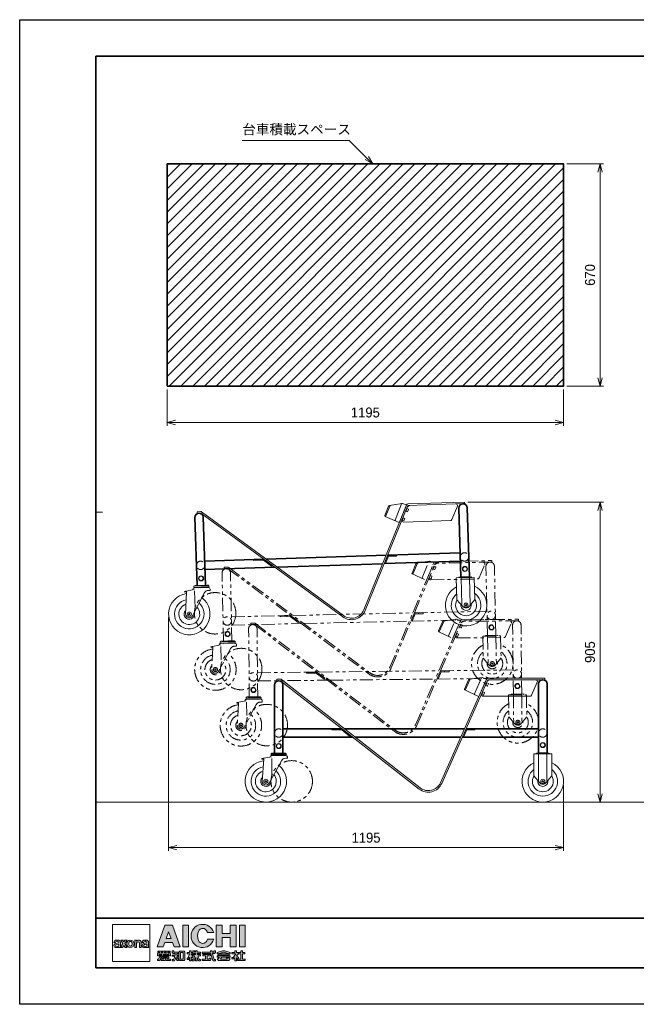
# Model space of a CAD drawing. Header units: millimetres. Extents: x 0 to 4200, y 0 to 2970.
# Tile 1 of 3: x 0 to 1859, y 0 to 2970. Entities that reach past the tile are written whole.
import ezdxf

# ---------------------------------------------------------------- set-up
doc = ezdxf.new("R2010")
doc.units = ezdxf.units.MM
doc.header["$LTSCALE"] = 10
doc.linetypes.add('ACISOTGB', pattern=[9, 4, -1, 1, -1, 1, -1])
doc.linetypes.add('AM_ISO02W050x2', pattern=[3.75, 3, -0.75])
doc.layers.get('0').update_dxf_attribs({"lineweight": 35})
doc.layers.get('Defpoints').update_dxf_attribs({"lineweight": 35})
for name, color, linetype, lineweight in [('ねじ類', 211, 'Continuous', 20), ('ハッチング', 140, 'Continuous', 9), ('バルーン', 1, 'Continuous', 13), ('中線', 3, 'Continuous', 20), ('中線2', 2, 'Continuous', 20), ('図枠', 7, 'Continuous', 35), ('太線', 7, 'Continuous', 35), ('寸法線', 1, 'Continuous', 13), ('想像線', 130, 'ACISOTGB', 13), ('細線', 1, 'Continuous', 13), ('隠線', 230, 'AM_ISO02W050x2', 13)]:
    doc.layers.add(name, color=color, linetype=linetype, lineweight=lineweight)
doc.styles.get("Standard").update_dxf_attribs({"font": 'HGPGothicM.ttf'})
doc.dimstyles.new('AICHI_JIS$0', dxfattribs={"dimtxt": 3, "dimasz": 2.5, "dimexe": 1, "dimexo": 1, "dimgap": 1.5, "dimtad": 3, "dimdec": 8, "dimdsep": 46, "dimtxsty": 'STANDARD', "dimblk": 'OPEN30', "dimcen": 0, "dimclrd": 1, "dimclre": 1, "dimclrt": 2, "dimazin": 2, "dimtp": 0.1, "dimtm": 0.1, "dimtfac": 0.71, "dimtdec": 8, "dimtmove": 0, "dimatfit": 3, "dimldrblk": 'OPEN30', "dimfxl": 20, "dimlwd": -1, "dimlwe": -1, "dimarcsym": 1})

# ---------------------------------------------------------------- blocks, each defined once
blk = doc.blocks.new('AICHI_SEIHIN_A3')
at = {"layer": '図枠'}
h = blk.add_hatch(color=256, dxfattribs=at)
h.paths.add_polyline_path([(46.02, 23.87), (43.77, 23.87), (41.4, 17.37), (43.27, 17.37), (43.72, 18.62), (46.08, 18.62), (46.52, 17.37), (48.4, 17.37)])
h.paths.add_polyline_path([(44.17, 19.87), (44.9, 21.85), (45.62, 19.87)], flags=16)
h.paths.add_polyline_path([(50.9, 23.87), (49.15, 23.87), (49.15, 17.37), (50.9, 17.37)])
h.paths.add_polyline_path([(53.91, 22.01, -0.679374), (56.47, 22.01, -0.02685), (56.59, 21.62), (58.5, 21.62, 6.854102), (58.5, 19.62), (56.59, 19.62, -0.02685), (56.47, 19.24, -0.679374), (53.91, 19.24, -0.190917)])
h.paths.add_polyline_path([(65.25, 23.87), (63.5, 23.87), (63.5, 21.37), (61, 21.37), (61, 23.87), (59.25, 23.87), (59.25, 17.37), (61, 17.37), (61, 20.12), (63.5, 20.12), (63.5, 17.37), (65.25, 17.37)])
h.paths.add_polyline_path([(68, 23.87), (66.25, 23.87), (66.25, 17.37), (68, 17.37)])
h = blk.add_hatch(color=256, dxfattribs=at)
h.paths.add_polyline_path([(29.62, 19.37), (29.16, 19.37, 0.414214), (28.41, 18.62), (28.91, 18.62, -0.414214), (29.28, 19), (29.5, 19, -0.40221), (29.87, 18.64, -0.370133), (29.82, 18.56), (28.85, 18.32, 0.916054), (29, 17.12), (29.5, 17.12, 0.162278), (29.87, 17.25, 0.043124), (29.91, 17.12), (30.42, 17.12, -0.085165), (30.37, 17.37), (30.37, 18.62, 0.414214)])
h.paths.add_polyline_path([(29.87, 18.19), (29.87, 17.69, -0.289702), (29.13, 17.39, -0.807898), (29.11, 18)], flags=16)
h.paths.add_polyline_path([(32.36, 19.37), (31.73, 19.37), (31.42, 18.84), (31.11, 19.37), (30.48, 19.37), (31.11, 18.3), (30.42, 17.12), (31.04, 17.12), (31.42, 17.77), (31.79, 17.12), (32.42, 17.12), (31.73, 18.3)])
h.paths.add_polyline_path([(32.25, 18.25, 1), (34.5, 18.25, 1)])
h.paths.add_polyline_path([(33.8, 18.69, -0.190913), (33.8, 17.81, -0.679397), (32.98, 17.81, -0.190913), (32.98, 18.69, -0.679397)], flags=16)
h.paths.add_polyline_path([(35.25, 19.04), (35.25, 19.37), (34.75, 19.37), (34.75, 17.12), (35.25, 17.12), (35.25, 18.44, -1), (36.12, 18.44), (36.12, 17.12), (36.62, 17.12), (36.62, 18.62, 0.742955)])
h.paths.add_polyline_path([(38.12, 19.37), (37.66, 19.37, 0.414214), (36.91, 18.62), (37.41, 18.62, -0.414214), (37.78, 19), (38, 19, -0.40221), (38.37, 18.64, -0.370133), (38.32, 18.56), (37.35, 18.32, 0.916054), (37.5, 17.12), (38, 17.12, 0.162278), (38.37, 17.25, 0.043124), (38.41, 17.12), (38.92, 17.12, -0.085165), (38.87, 17.37), (38.87, 18.62, 0.414214)])
h.paths.add_polyline_path([(38.37, 18.19), (38.37, 17.69, -0.289702), (37.63, 17.39, -0.807898), (37.61, 18)], flags=16)
h = blk.add_hatch(color=256, dxfattribs=at)
h.paths.add_polyline_path([(45.33, 15.5), (44.67, 15.5), (44.67, 15.75), (45.33, 15.75), (45.33, 16), (41.67, 16), (41.67, 15.75), (42.17, 15.75), (42.17, 15.5), (41.67, 15.5), (41.67, 15.37), (41.5, 15.37), (41.5, 14.62), (42, 14.62), (42, 15.12), (42.83, 15.12), (42.83, 14.62), (43, 14.62), (43, 14.5), (44.83, 14.5), (44.83, 14.75), (43.33, 14.75), (43.33, 15.12), (43.67, 15.12), (43.67, 14.87), (44, 14.87), (44, 15.12), (44.33, 15.12), (44.33, 14.87), (44.67, 14.87), (44.67, 15.12), (45, 15.12), (45, 14.62), (45.5, 14.62), (45.5, 15.37), (45.33, 15.37)])
h.paths.add_polyline_path([(44.17, 15.5), (43.67, 15.5), (43.67, 15.75), (44.17, 15.75)], flags=16)
h.paths.add_polyline_path([(43.17, 15.5), (42.67, 15.5), (42.67, 15.75), (43.17, 15.75)], flags=16)
h.paths.add_polyline_path([(42.67, 15), (42.33, 15), (42.33, 14.87), (42.17, 14.87), (42.17, 14.62), (42.67, 14.62)], flags=17)
h.paths.add_polyline_path([(45, 14.25), (44.83, 14.25), (44.83, 14.37), (42.17, 14.37), (41.83, 13.62), (41.5, 13.62), (41.5, 13.25), (42.1, 13.25), (42.5, 14), (42.83, 14), (42.83, 13.87), (43.17, 13.87), (43.17, 13.75), (43.33, 13.75), (43.33, 13.62), (42.5, 13.62), (42.5, 13.25), (43.83, 13.25), (43.83, 13.37), (44.17, 13.37), (44.17, 13.25), (45.5, 13.25), (45.5, 13.62), (44.5, 13.62), (44.5, 13.75), (44.67, 13.75), (44.67, 13.87), (44.83, 13.87), (44.83, 14), (45, 14)])
h.paths.add_polyline_path([(43.33, 14.12), (44.33, 14.12), (44.33, 14), (44.17, 14), (44.17, 13.87), (44, 13.87), (44, 13.75), (43.83, 13.75), (43.83, 13.87), (43.67, 13.87), (43.67, 14), (43.33, 14)], flags=16)
h.paths.add_polyline_path([(47.83, 14.87), (47.33, 14.87), (47.33, 15.37), (47.83, 15.37), (47.83, 15.75), (46.5, 15.75), (46.5, 16.12), (46, 16.12), (46, 15.5), (46.17, 15.5), (46.17, 15.37), (46.83, 15.37), (46.83, 14.87), (46, 14.87), (46, 14.5), (46.67, 14.5), (46.67, 14.12), (46.33, 13.5), (46, 13.5), (46, 13.12), (46.67, 13.12), (47, 13.75), (47, 14), (47.17, 14), (47.17, 13.75), (47.5, 13.25), (47.83, 13.25), (47.83, 13.5), (48, 13.5), (48, 13.37), (48.17, 13.37), (48.17, 13.25), (49.67, 13.25), (49.67, 13.37), (49.83, 13.37), (49.83, 15.87), (49.67, 15.87), (49.67, 16), (48.17, 16), (48.17, 15.87), (48, 15.87), (48, 13.62), (47.83, 13.62), (47.5, 14.12), (47.5, 14.5), (47.83, 14.5)])
h.paths.add_polyline_path([(48.5, 15.62), (49.33, 15.62), (49.33, 13.62), (48.5, 13.62)], flags=16)
h.paths.add_polyline_path([(51.67, 15.12), (51.67, 15.25), (52.17, 15.25), (52.17, 15.5), (52.33, 15.5), (52.33, 15.37), (53, 15.37), (53, 15), (52.17, 15), (52.17, 14.62), (52.67, 14.62), (52.67, 14.37), (52.33, 13.5), (52, 13.5), (52, 13.12), (52.56, 13.12), (53, 14.12), (53, 13.12), (53.5, 13.12), (53.5, 14.12), (53.94, 13.12), (54.5, 13.12), (54.5, 13.5), (54.17, 13.5), (53.83, 14.37), (53.83, 14.62), (54.5, 14.62), (54.5, 15), (53.5, 15), (53.5, 15.37), (54.5, 15.37), (54.5, 15.75), (53.5, 15.75), (53.5, 16.12), (53, 16.12), (53, 15.75), (52.67, 15.75), (52.67, 16.12), (52.17, 16.12), (52.17, 15.62), (51.67, 15.62), (51.67, 16.12), (51.17, 16.12), (51.17, 15.62), (50.5, 15.62), (50.5, 15.25), (51.17, 15.25), (51.17, 15.12), (50.67, 13.87), (50.5, 13.87), (50.5, 13.5), (51, 13.5), (51, 14.12), (51.17, 14.12), (51.17, 13.12), (51.67, 13.12), (51.67, 14.25), (51.83, 14.25), (51.83, 14), (52.17, 14), (52.17, 14.5)])
h.paths.add_polyline_path([(57.5, 15), (55.17, 15), (55.17, 14.62), (56, 14.62), (56, 13.62), (55, 13.62), (55, 13.25), (57.5, 13.25), (57.5, 13.37), (57.67, 13.37), (57.67, 13.87), (57.17, 13.87), (57.17, 13.62), (56.5, 13.62), (56.5, 14.62), (57.5, 14.62)], flags=17)
h.paths.add_polyline_path([(59, 16.12), (58.5, 16.12), (58.5, 15.75), (58, 15.75), (58, 16.12), (57.5, 16.12), (57.5, 15.75), (55, 15.75), (55, 15.37), (57.67, 15.37), (57.67, 15.12), (58.2, 13.25), (58.33, 13.25), (58.33, 13.12), (59, 13.12), (59, 13.5), (58.67, 13.5), (58.17, 15.25), (58.17, 15.37), (58.83, 15.37), (58.83, 15.5), (59, 15.5)])
h.paths.add_polyline_path([(61.5, 15.75), (63.17, 15.25), (63.5, 15.25), (63.5, 15.62), (61.83, 16.12), (61.17, 16.12), (59.5, 15.62), (59.5, 15.25), (59.83, 15.25)])
h.paths.add_polyline_path([(63.17, 15.25), (59.83, 15.25), (59.83, 14.87), (63.17, 14.87)])
h.paths.add_polyline_path([(63.5, 14.62), (59.5, 14.62), (59.5, 14.25), (60.17, 14.25), (60.17, 14.12), (59.67, 13.62), (59.67, 13.37), (59.83, 13.37), (59.83, 13.25), (63.17, 13.25), (63.17, 13.37), (63.33, 13.37), (63.33, 13.62), (63, 14.12), (62.33, 14.12), (62.33, 13.87), (62.5, 13.87), (62.5, 13.62), (60.5, 13.62), (60.83, 14.12), (60.83, 14.25), (63.5, 14.25)])
h.paths.add_polyline_path([(65.83, 15.62), (65.33, 15.62), (65.33, 16.12), (64.83, 16.12), (64.83, 15.62), (64, 15.62), (64, 15.25), (65.17, 15.25), (64.33, 14.12), (64, 14.12), (64, 13.75), (64.5, 13.75), (64.83, 14), (64.83, 13.12), (65.33, 13.12), (65.33, 14), (65.5, 14), (65.5, 13.87), (66, 13.87), (66, 14.25), (65.33, 14.5), (65.83, 15.25), (65.83, 15.37)])
h.paths.add_polyline_path([(67.83, 15.62), (67.17, 15.62), (67.17, 16.12), (66.67, 16.12), (66.67, 15.62), (66, 15.62), (66, 15.37), (66, 15.25), (66.67, 15.25), (66.67, 13.62), (65.67, 13.62), (65.67, 13.25), (68, 13.25), (68, 13.62), (67.17, 13.62), (67.17, 15.25), (67.83, 15.25)])
at = {"layer": '図枠', "color": 1, "lineweight": 25}
for p, q in [((0, 297), (420, 297)), ((0, 0), (0, 297)), ((420, 0), (0, 0))]:
    blk.add_line(p, q, dxfattribs=at)
at = {"layer": '図枠'}
for p, q in [((23, 11), (23, 286)), ((23, 286), (408, 286)), ((23, 26), (408, 26)), ((408, 11), (23, 11))]:
    blk.add_line(p, q, dxfattribs=at)
at = {"layer": '図枠', "color": 1, "lineweight": 15}
blk.add_line((23, 148.5), (25, 148.5), dxfattribs=at)
at = {"layer": '図枠', "color": 7, "linetype": 'Continuous', "lineweight": 0}
for p, q in [((56.59, 21.62), (58.5, 21.62)), ((28.41, 18.62), (28.91, 18.62)), ((29.82, 18.56), (28.85, 18.32)), ((29.87, 18.19), (29.11, 18)), ((29.62, 19.37), (29.16, 19.37)), ((29.28, 19), (29.5, 19)), ((29.87, 18.19), (29.87, 17.69)), ((30.37, 17.37), (30.37, 18.62)), ((36.91, 18.62), (37.41, 18.62)), ((38.32, 18.56), (37.35, 18.32)), ((38.37, 18.19), (37.61, 18)), ((38.12, 19.37), (37.66, 19.37)), ((37.78, 19), (38, 19)), ((38.37, 18.19), (38.37, 17.69)), ((38.87, 17.37), (38.87, 18.62)), ((56.59, 19.62), (58.5, 19.62)), ((29.5, 17.12), (29, 17.12)), ((29.91, 17.12), (30.42, 17.12)), ((38, 17.12), (37.5, 17.12)), ((38.41, 17.12), (38.92, 17.12)), ((42.83, 15.12), (42, 15.12)), ((42, 15.12), (42, 14.62)), ((42.17, 14.87), (42.33, 14.87)), ((42.17, 14.62), (42.17, 14.87)), ((42.33, 14.87), (42.33, 15)), ((42.33, 15), (42.67, 15)), ((46, 16.12), (46, 15.5)), ((46, 15.5), (46.17, 15.5)), ((46.83, 14.87), (46, 14.87)), ((46, 14.87), (46, 14.5)), ((46.17, 15.5), (46.17, 15.37)), ((46.17, 15.37), (46.83, 15.37)), ((46.83, 15.37), (46.83, 14.87)), ((48.17, 15.87), (48, 15.87)), ((48, 15.87), (48, 13.62)), ((49.67, 16), (48.17, 16)), ((48.17, 16), (48.17, 15.87)), ((49.67, 15.87), (49.67, 16)), ((49.83, 15.87), (49.67, 15.87)), ((49.83, 13.37), (49.83, 15.87)), ((51.17, 15.62), (50.5, 15.62)), ((50.5, 15.62), (50.5, 15.25)), ((50.5, 15.25), (51.17, 15.25)), ((50.67, 13.87), (51.17, 15.12)), ((51.17, 16.12), (51.17, 15.62)), ((51.67, 16.12), (51.17, 16.12)), ((51.17, 15.25), (51.17, 15.12)), ((51.67, 15.62), (51.67, 16.12)), ((52.17, 15.62), (51.67, 15.62)), ((51.67, 15.12), (51.67, 15.25)), ((51.67, 15.25), (52.17, 15.25)), ((51.67, 15.12), (52.17, 14.5)), ((52.67, 16.12), (52.17, 16.12)), ((52.17, 16.12), (52.17, 15.62)), ((52.17, 15.25), (52.17, 15.5)), ((52.17, 15.5), (52.33, 15.5)), ((53, 15), (52.17, 15)), ((52.17, 15), (52.17, 14.62)), ((52.33, 15.5), (52.33, 15.37)), ((52.33, 15.37), (53, 15.37)), ((52.67, 15.75), (52.67, 16.12)), ((53, 15.75), (52.67, 15.75)), ((53.5, 16.12), (53, 16.12)), ((53, 16.12), (53, 15.75)), ((53, 15.37), (53, 15)), ((53.5, 15.75), (53.5, 16.12)), ((54.5, 15.75), (53.5, 15.75)), ((53.5, 15), (53.5, 15.37)), ((53.5, 15.37), (54.5, 15.37)), ((54.5, 15), (53.5, 15)), ((54.5, 15.37), (54.5, 15.75)), ((54.5, 14.62), (54.5, 15)), ((55, 15.75), (55, 15.37)), ((57.5, 15.75), (55, 15.75)), ((55, 15.37), (57.67, 15.37)), ((58, 16.12), (57.5, 16.12)), ((57.5, 16.12), (57.5, 15.75)), ((57.67, 15.37), (57.67, 15.12)), ((57.67, 15.12), (58.2, 13.25)), ((58, 15.75), (58, 16.12)), ((58.5, 15.75), (58, 15.75)), ((58.17, 15.25), (58.17, 15.37)), ((58.17, 15.37), (58.83, 15.37)), ((58.17, 15.25), (58.67, 13.5)), ((59, 16.12), (58.5, 16.12)), ((58.5, 16.12), (58.5, 15.75)), ((58.83, 15.37), (58.83, 15.5)), ((58.83, 15.5), (59, 15.5)), ((59, 15.5), (59, 16.12)), ((59.5, 15.62), (61.17, 16.12)), ((59.5, 15.62), (59.5, 15.25)), ((59.5, 15.25), (59.83, 15.25)), ((59.83, 15.25), (61.5, 15.75)), ((61.83, 16.12), (61.17, 16.12)), ((63.17, 15.25), (61.5, 15.75)), ((63.5, 15.62), (61.83, 16.12)), ((63.17, 15.25), (63.5, 15.25)), ((63.5, 15.25), (63.5, 15.62)), ((64.83, 15.62), (64, 15.62)), ((64, 15.62), (64, 15.25)), ((64, 15.25), (65.17, 15.25)), ((65.17, 15.25), (64.33, 14.12)), ((64.83, 16.12), (64.83, 15.62)), ((65.83, 15.25), (65.83, 15.37)), ((41.83, 13.62), (41.5, 13.62)), ((41.5, 13.62), (41.5, 13.25)), ((41.5, 13.25), (42.1, 13.25)), ((42.17, 14.37), (41.83, 13.62)), ((42.5, 14), (42.1, 13.25)), ((44.83, 14.37), (42.17, 14.37)), ((42.5, 14), (42.83, 14)), ((43.33, 13.62), (42.5, 13.62)), ((42.5, 13.62), (42.5, 13.25)), ((42.5, 13.25), (43.83, 13.25)), ((42.83, 14), (42.83, 13.87)), ((42.83, 13.87), (43.17, 13.87)), ((43.17, 13.87), (43.17, 13.75)), ((43.17, 13.75), (43.33, 13.75)), ((43.33, 13.75), (43.33, 13.62)), ((43.83, 13.25), (43.83, 13.37)), ((43.83, 13.37), (44.17, 13.37)), ((44.17, 13.37), (44.17, 13.25)), ((44.17, 13.25), (45.5, 13.25)), ((44.5, 13.62), (44.5, 13.75)), ((44.5, 13.75), (44.67, 13.75)), ((45.5, 13.62), (44.5, 13.62)), ((44.67, 13.75), (44.67, 13.87)), ((44.67, 13.87), (44.83, 13.87)), ((44.83, 14.25), (44.83, 14.37)), ((45, 14.25), (44.83, 14.25)), ((44.83, 13.87), (44.83, 14)), ((44.83, 14), (45, 14)), ((45, 14), (45, 14.25)), ((45.5, 13.25), (45.5, 13.62)), ((46, 14.5), (46.67, 14.5)), ((46.33, 13.5), (46, 13.5)), ((46, 13.5), (46, 13.12)), ((46, 13.12), (46.67, 13.12)), ((46.67, 14.12), (46.33, 13.5)), ((46.67, 14.5), (46.67, 14.12)), ((47, 13.75), (46.67, 13.12)), ((47, 13.75), (47, 14)), ((47, 14), (47.17, 14)), ((47.17, 14), (47.17, 13.75)), ((47.17, 13.75), (47.5, 13.25)), ((47.5, 14.12), (47.5, 14.5)), ((47.5, 14.12), (47.83, 13.62)), ((47.5, 13.25), (47.83, 13.25)), ((48, 13.62), (47.83, 13.62)), ((47.83, 13.25), (47.83, 13.5)), ((47.83, 13.5), (48, 13.5)), ((48, 13.5), (48, 13.37)), ((48, 13.37), (48.17, 13.37)), ((48.17, 13.37), (48.17, 13.25)), ((48.17, 13.25), (49.67, 13.25)), ((49.67, 13.25), (49.67, 13.37)), ((49.67, 13.37), (49.83, 13.37)), ((50.67, 13.87), (50.5, 13.87)), ((50.5, 13.87), (50.5, 13.5)), ((50.5, 13.5), (51, 13.5)), ((51, 13.5), (51, 14.12)), ((51, 14.12), (51.17, 14.12)), ((51.17, 14.12), (51.17, 13.12)), ((51.17, 13.12), (51.67, 13.12)), ((51.67, 13.12), (51.67, 14.25)), ((51.67, 14.25), (51.83, 14.25)), ((51.83, 14.25), (51.83, 14)), ((51.83, 14), (52.17, 14)), ((52.33, 13.5), (52, 13.5)), ((52, 13.5), (52, 13.12)), ((52, 13.12), (52.56, 13.12)), ((52.17, 14.62), (52.67, 14.62)), ((52.17, 14), (52.17, 14.5)), ((52.67, 14.37), (52.33, 13.5)), ((53, 14.12), (52.56, 13.12)), ((52.67, 14.62), (52.67, 14.37)), ((53, 14.12), (53, 13.12)), ((53, 13.12), (53.5, 13.12)), ((53.5, 13.12), (53.5, 14.12)), ((53.5, 14.12), (53.94, 13.12)), ((53.83, 14.37), (53.83, 14.62)), ((53.83, 14.62), (54.5, 14.62)), ((53.83, 14.37), (54.17, 13.5)), ((53.94, 13.12), (54.5, 13.12)), ((54.5, 13.5), (54.17, 13.5)), ((54.5, 13.12), (54.5, 13.5)), ((58.2, 13.25), (58.33, 13.25)), ((58.33, 13.25), (58.33, 13.12)), ((58.33, 13.12), (59, 13.12)), ((59, 13.5), (58.67, 13.5)), ((59, 13.12), (59, 13.5)), ((59.5, 14.62), (59.5, 14.25)), ((63.5, 14.62), (59.5, 14.62)), ((59.5, 14.25), (60.17, 14.25)), ((60.17, 14.12), (59.67, 13.62)), ((59.67, 13.62), (59.67, 13.37)), ((59.67, 13.37), (59.83, 13.37)), ((59.83, 13.37), (59.83, 13.25)), ((59.83, 13.25), (63.17, 13.25)), ((60.17, 14.25), (60.17, 14.12)), ((60.83, 14.12), (60.5, 13.62)), ((62.5, 13.62), (60.5, 13.62)), ((60.83, 14.12), (60.83, 14.25)), ((60.83, 14.25), (63.5, 14.25)), ((63, 14.12), (62.33, 14.12)), ((62.33, 14.12), (62.33, 13.87)), ((62.33, 13.87), (62.5, 13.87)), ((62.5, 13.87), (62.5, 13.62)), ((63, 14.12), (63.33, 13.62)), ((63.17, 13.25), (63.17, 13.37)), ((63.17, 13.37), (63.33, 13.37)), ((63.33, 13.37), (63.33, 13.62)), ((63.5, 14.25), (63.5, 14.62)), ((64.33, 14.12), (64, 14.12)), ((64, 14.12), (64, 13.75)), ((64, 13.75), (64.5, 13.75)), ((64.5, 13.75), (64.83, 14)), ((64.83, 14), (64.83, 13.12)), ((64.83, 13.12), (65.33, 13.12)), ((65.33, 13.12), (65.33, 14)), ((65.33, 14), (65.5, 14)), ((65.5, 14), (65.5, 13.87)), ((65.5, 13.87), (66, 13.87)), ((66, 13.87), (66, 14.25))]:
    blk.add_line(p, q, dxfattribs=at)
for points in [[(28, 24.12), (28, 12.87), (39.25, 12.87), (39.25, 24.12)], [(49.15, 23.87), (49.15, 17.37), (50.9, 17.37), (50.9, 23.87)], [(61, 20.12), (61, 17.37), (59.25, 17.37), (59.25, 23.87), (61, 23.87), (61, 21.37), (63.5, 21.37), (63.5, 23.87), (65.25, 23.87), (65.25, 17.37), (63.5, 17.37), (63.5, 20.12)], [(66.25, 23.87), (66.25, 17.37), (68, 17.37), (68, 23.87)], [(45.62, 19.87), (44.17, 19.87), (44.9, 21.85)], [(42.67, 15.5), (42.67, 15.75), (43.17, 15.75), (43.17, 15.5)], [(43.67, 15.5), (43.67, 15.75), (44.17, 15.75), (44.17, 15.5)], [(48.5, 15.62), (48.5, 13.62), (49.33, 13.62), (49.33, 15.62)], [(55.17, 14.62), (55.17, 15), (57.5, 15), (57.5, 14.62), (56.5, 14.62), (56.5, 13.62), (57.17, 13.62), (57.17, 13.87), (57.67, 13.87), (57.67, 13.37), (57.5, 13.37), (57.5, 13.25), (55, 13.25), (55, 13.62), (56, 13.62), (56, 14.62)], [(59.83, 15.25), (59.83, 14.87), (63.17, 14.87), (63.17, 15.25)], [(43.33, 14.12), (43.33, 14), (43.67, 14), (43.67, 13.87), (43.83, 13.87), (43.83, 13.75), (44, 13.75), (44, 13.87), (44.17, 13.87), (44.17, 14), (44.33, 14), (44.33, 14.12)]]:
    blk.add_lwpolyline(points, close=True, dxfattribs=at)
for points in [[(43.27, 17.37), (41.4, 17.37), (43.77, 23.87), (46.02, 23.87), (48.4, 17.37), (46.52, 17.37)], [(31.42, 17.77), (31.04, 17.12), (30.42, 17.12), (31.11, 18.3)], [(31.42, 18.84), (31.11, 19.37), (30.48, 19.37), (31.11, 18.3)], [(31.42, 18.84), (31.73, 19.37), (32.36, 19.37), (31.73, 18.3)], [(31.42, 17.77), (31.79, 17.12), (32.42, 17.12), (31.73, 18.3)], [(35.25, 19.04), (35.25, 19.37), (34.75, 19.37), (34.75, 17.12), (35.25, 17.12), (35.25, 18.44)], [(36.12, 18.44), (36.12, 17.12), (36.62, 17.12), (36.62, 18.62)], [(43.27, 17.37), (43.72, 18.62), (46.08, 18.62), (46.52, 17.37)], [(42.83, 15.12), (42.83, 14.62), (43, 14.62), (43, 14.5), (44.83, 14.5), (44.83, 14.75), (43.33, 14.75), (43.33, 15.12), (43.67, 15.12), (43.67, 14.87), (44, 14.87), (44, 15.12), (44.33, 15.12), (44.33, 14.87), (44.67, 14.87), (44.67, 15.12), (45, 15.12), (45, 14.62), (45.5, 14.62), (45.5, 15.37), (45.33, 15.37), (45.33, 15.5), (44.67, 15.5), (44.67, 15.75), (45.33, 15.75), (45.33, 16), (41.67, 16), (41.67, 15.75), (42.17, 15.75), (42.17, 15.5), (41.67, 15.5), (41.67, 15.37), (41.5, 15.37), (41.5, 14.62), (42, 14.62)], [(42.17, 14.62), (42.67, 14.62), (42.67, 15)], [(47.5, 14.5), (47.83, 14.5), (47.83, 14.87), (47.33, 14.87), (47.33, 15.37), (47.83, 15.37), (47.83, 15.75), (46.5, 15.75), (46.5, 16.12), (46, 16.12)], [(65.83, 15.37), (65.83, 15.62), (65.33, 15.62), (65.33, 16.12), (64.83, 16.12)], [(65.83, 15.25), (65.33, 14.5), (66, 14.25)], [(66, 15.37), (66, 15.25), (66.67, 15.25), (66.67, 13.62), (65.67, 13.62), (65.67, 13.25), (68, 13.25), (68, 13.62)], [(68, 13.62), (67.17, 13.62), (67.17, 15.25), (67.83, 15.25), (67.83, 15.62), (67.17, 15.62), (67.17, 16.12), (66.67, 16.12), (66.67, 15.62), (66, 15.62), (66, 15.37)]]:
    blk.add_lwpolyline(points, dxfattribs=at)
blk.add_circle((33.37, 18.25), 1.12, dxfattribs=at)
for centre, radius, start, end in [((55.15, 20.62), 3.5, 16.6015, 343.3985), ((57.4, 20.62), 3.75, 158.3818, 201.6182), ((55.19, 21.5), 1.38, 21.619, 158.381), ((52.98, 20.62), 3.75, 15.4667, 21.6189), ((28.98, 17.73), 0.604, 102.0571, 272.0226), ((29.16, 18.62), 0.75, 90, 180), ((29.19, 17.69), 0.312, 104.0317, 259.7805), ((29.28, 18.62), 0.375, 90, 180), ((29.5, 18.62), 0.375, 2.36, 90.002), ((29.62, 18.62), 0.75, 0, 90), ((29.8, 18.63), 0.075, 284.0387, 5.2835), ((34.1, 18.25), 1.21, 158.3819, 201.6181), ((33.39, 18.53), 0.442, 21.6192, 158.3808), ((32.68, 18.25), 1.21, 338.3819, 21.6181), ((35.87, 18.62), 0.75, 0, 146.4427), ((35.69, 18.44), 0.438, 0, 180), ((37.48, 17.73), 0.604, 102.0571, 272.0226), ((37.66, 18.62), 0.75, 90, 180), ((37.69, 17.69), 0.312, 104.0317, 259.7805), ((37.78, 18.62), 0.375, 90, 180), ((38, 18.62), 0.375, 2.36, 90.002), ((38.12, 18.62), 0.75, 0, 90), ((38.3, 18.63), 0.075, 284.0387, 5.2835), ((55.19, 19.75), 1.38, 201.619, 338.381), ((52.98, 20.62), 3.75, 338.3811, 344.5333), ((29.27, 18.12), 0.75, 259.7781, 324.4038), ((29.5, 17.75), 0.625, 270, 306.8699), ((30.61, 17.37), 0.75, 189.5968, 199.4741), ((31.12, 17.37), 0.75, 180.0031, 199.4745), ((33.39, 17.97), 0.442, 201.6192, 338.3808), ((37.77, 18.12), 0.75, 259.7781, 324.4038), ((38, 17.75), 0.625, 270, 306.8699), ((39.11, 17.37), 0.75, 189.5968, 199.4741), ((39.62, 17.37), 0.75, 180.0031, 199.4745)]:
    blk.add_arc(centre, radius, start, end, dxfattribs=at)
blk = doc.blocks.new('SW_8_ｂ')
at = {"layer": 'ねじ類'}
blk.add_circle((0, 0), 7.7, dxfattribs=at)
blk = doc.blocks.new('六角ﾎﾞﾙﾄ_M8_ｂ')
at = {"layer": 'ねじ類'}
for p, q in [((-3.8, 6.5), (-7.5, 0)), ((-7.5, 0), (-3.8, -6.5)), ((3.8, 6.5), (-3.8, 6.5)), ((7.5, 0), (3.8, 6.5)), ((3.8, -6.5), (7.5, 0)), ((-3.8, -6.5), (3.8, -6.5))]:
    blk.add_line(p, q, dxfattribs=at)
blk.add_circle((0, 0), 6.5, dxfattribs=at)
blk = doc.blocks.new('六角穴付_P2_M5_a')
at = {"layer": 'ねじ類'}
for p, q in [((-4.2, 0), (-4.2, 4.5)), ((-4.2, 0), (-4.2, -1.3)), ((-4.2, 0), (0, 0)), ((-3.8, 5), (3.8, 5)), ((0, -1.3), (-0.8, 0)), ((0, 0), (0.8, -1.3)), ((4.2, 0), (0, 0)), ((4.2, 0), (4.2, 4.5)), ((4.2, 0), (4.2, -1.3)), ((4.2, -1.3), (-4.2, -1.3))]:
    blk.add_line(p, q, dxfattribs=at)
for centre, start, end in [((-3.8, 4.5), 90, 180), ((3.8, 4.5), 0, 90)]:
    blk.add_arc(centre, 0.5, start, end, dxfattribs=at)
blk = doc.blocks.new('ｴｯｸｽ台車_d')
at = {"layer": '中線'}
for p, q in [((-801.7, 370.5), (-790.7, 370.5)), ((-801.7, 366), (-801.7, 370.5)), ((-801.7, 366), (-790.7, 366)), ((-790.7, 366), (-372.7, 39.4)), ((-787.9, 369.5), (-369.9, 43)), ((-308.8, 58.2), (-169.6, 370.8)), ((-304.7, 56.4), (-165.5, 369)), ((-167.5, 364.4), (-160.5, 369)), ((-165.5, 373.5), (5.7, 373.5)), ((5.7, 369), (-165.5, 369)), ((-34.4, 322), (-16.6, 362)), ((5.7, 373.5), (5.7, 369)), ((-180, 319), (-39, 319)), ((-847, 131.5), (-818.1, 136.6)), ((-847, 131.5), (-846.6, 129.2)), ((-846.6, 129.2), (-842.6, 129.9)), ((-841.4, 129.3), (-846, 63.3)), ((-788.1, 124.4), (-825.4, 57.2)), ((-818.5, 146), (-818.5, 143.5)), ((-773.5, 146), (-818.5, 146)), ((-818.1, 142.2), (-818.5, 143.5)), ((-796, 142.2), (-818.1, 142.2)), ((-817, 141), (-775, 141)), ((-817, 131.8), (-817, 79.4)), ((-796, 148), (-814, 148)), ((-796, 148), (-777.9, 148)), ((-796, 142.2), (-773.9, 142.2)), ((-775, 132.1), (-770, 132.1)), ((-773.9, 142.2), (-773.5, 143.5)), ((-773.5, 146), (-773.5, 143.5)), ((-770, 136), (-770, 132.1)), ((-27, 145.7), (-27, 79.2)), ((-27, 145.7), (27, 145.7)), ((-18.8, 148), (18.8, 148)), ((-18.8, 148), (-18.8, 145.7)), ((-12.5, 145.7), (-12.5, 64.8)), ((12.5, 145.7), (12.5, 64.6)), ((18.8, 148), (18.8, 145.7)), ((27, 145.7), (27, 79.2)), ((-27, 79.2), (-10, 58.9)), ((27, 79.2), (10, 58.9))]:
    blk.add_line(p, q, dxfattribs=at)
for centre, radius in [((-835, 62.5), 6.25), ((-835, 62.5), 1.5), ((0, 62.5), 6.25), ((0, 62.5), 1.5)]:
    blk.add_circle(centre, radius, dxfattribs=at)
for centre, radius, start, end in [((-790.7, 366), 4.5, 52, 90), ((-165.5, 369), 4.5, 90, 156), ((-21.2, 364), 5, 336, 90), ((-180, 324), 5, 156, 270), ((-39, 324), 5, 270, 336), ((-835, 62.5), 62.5, 96.1912, 50.8742), ((-843.9, 129.5), 2.5, 356, 100), ((-842.4, 129), 1, 356, 100), ((-817, 136), 5, 90, 181.0507), ((-814, 142), 6, 90, 138.1897), ((-813.7, 142.4), 2.78, 183.6737, 209.7384), ((-813.2, 142.4), 2.78, 183.6737, 209.7384), ((-810.8, 142.4), 2.78, 183.6737, 209.7384), ((-806.9, 142.4), 2.78, 183.6737, 209.7384), ((-801.7, 142.4), 2.78, 183.6737, 209.7384), ((-806.9, 142.4), 2.78, 330.2616, 337.6564), ((-801.7, 142.4), 2.78, 330.2616, 356.3263), ((-796, 142.4), 2.78, 183.6737, 209.7384), ((-796, 142.4), 2.78, 330.2616, 356.3263), ((-790.2, 142.4), 2.78, 183.6737, 209.7384), ((-775, 117.1), 15, 90, 151.0111), ((-790.2, 142.4), 2.78, 330.2616, 356.3263), ((-785.1, 142.4), 2.78, 202.3436, 209.7384), ((-785.1, 142.4), 2.78, 330.2616, 356.3263), ((-781.1, 142.4), 2.78, 330.2616, 356.3263), ((-777.9, 142), 6, 41.8103, 90), ((-778.8, 142.4), 2.78, 330.2616, 356.3263), ((-778.2, 142.4), 2.78, 330.2616, 356.3263), ((-775, 136), 5, 0, 90), ((0, 62.5), 62.5, 115.5946, 64.4054), ((-835, 62.5), 44.5, 100.3657, 46.6997), ((-835, 62.5), 31.5, 106.4931, 40.5723), ((0, 62.5), 44.5, 127.3543, 52.6457), ((-835, 62.5), 15.5, 131.263, 15.8024), ((-835, 62.5), 11, 176.0543, 331.0111), ((0, 62.5), 31.5, 148.9973, 31.5885), ((0, 62.5), 15.5, 170.0303, 9.9697), ((-345.3, 74.5), 44.5, 232, 336), ((-345.3, 74.5), 40, 232, 336), ((0, 67.2), 13, 219.2495, 320.7505)]:
    blk.add_arc(centre, radius, start, end, dxfattribs=at)
at = {"layer": '中線2'}
for p, q in [((-223.8, 368.7), (-236.1, 340.9)), ((-182.7, 375.9), (-221.4, 370.4)), ((-205.9, 326.2), (-184.3, 374.7)), ((-192.8, 318.8), (-170, 369.9)), ((-170.6, 371.2), (-181.7, 375.7)), ((-235.2, 338.3), (-194.1, 318.3)), ((-636, 217.6), (-636, 220.8)), ((-636, 220.8), (-606, 220.8)), ((-606, 217.6), (-636, 217.6)), ((-606, 217.6), (-582.3, 199.1)), ((-580.3, 201.7), (-604, 220.1)), ((-242.1, 197), (-232.3, 218.9)), ((-229.4, 217.6), (-239.2, 195.7)), ((-229.4, 220.8), (-205.4, 220.8)), ((-229.4, 217.6), (-205.4, 217.6)), ((-205.4, 217.6), (-205.4, 220.8)), ((-582.3, 199.1), (-580.3, 201.7)), ((-242.1, 197), (-239.2, 195.7))]:
    blk.add_line(p, q, dxfattribs=at)
for centre, radius, start, end in [((-221, 367.4), 3, 98, 156), ((-182.5, 373.9), 2, 68, 156), ((-170.9, 370.3), 1, 336, 68), ((-234.3, 340.1), 2, 156, 244), ((-204.1, 325.4), 2, 156, 244), ((-193.7, 319.2), 1, 244, 336), ((-606, 217.6), 3.2, 52, 90), ((-229.4, 217.6), 3.2, 90, 156.0018)]:
    blk.add_arc(centre, radius, start, end, dxfattribs=at)
at = {"layer": '太線'}
for p, q in [((-808.7, 148), (-808.7, 353.3)), ((-783.3, 148), (-783.3, 353.3)), ((-12.7, 148), (-12.7, 356.3)), ((12.7, 148), (12.7, 356.3)), ((-783.3, 220.8), (-604.9, 220.8)), ((-597.5, 220.8), (-236.4, 220.8)), ((-231.5, 220.8), (-12.7, 220.8)), ((-783.3, 195.8), (-572.9, 195.8)), ((-565.5, 195.8), (-247.5, 195.8)), ((-242.6, 195.8), (-12.7, 195.8)), ((12.7, 148), (-12.7, 148))]:
    blk.add_line(p, q, dxfattribs=at)
for centre in [(-796, 353.3), (0, 356.3)]:
    blk.add_arc(centre, 12.7, 0, 180, dxfattribs=at)
at = {"layer": '想像線'}
blk.add_circle((-757, 62.5), 62.5, dxfattribs=at)
at = {"layer": '細線'}
for p, q in [((-233.9, 337.7), (-219.2, 370.7)), ((-616, 217.6), (-616, 220.8)), ((-596.1, 214), (-598.1, 211.4)), ((-233.5, 208.5), (-236.4, 209.8)), ((-219.4, 220.8), (-219.4, 217.6))]:
    blk.add_line(p, q, dxfattribs=at)
for centre in [(-835, 62.5), (0, 62.5)]:
    blk.add_circle(centre, 2, dxfattribs=at)
at = {"layer": '隠線'}
for centre in [(-796, 208.3), (0, 208.3)]:
    blk.add_circle(centre, 12.7, dxfattribs=at)
at = {"layer": 'ねじ類', "rotation": 246}
for p in [(-170, 355.7), (-182.2, 328.3)]:
    blk.add_blockref('六角穴付_P2_M5_a', p, dxfattribs=at)
at = {"layer": 'ねじ類'}
for name, p in [('SW_8_ｂ', (0, 172)), ('六角ﾎﾞﾙﾄ_M8_ｂ', (0, 172)), ('SW_8_ｂ', (-796, 169)), ('六角ﾎﾞﾙﾄ_M8_ｂ', (-796, 169))]:
    blk.add_blockref(name, p, dxfattribs=at)
blk = doc.blocks.new('ｴｯｸｽ台車(想像線)_d')
at = {"layer": '想像線'}
for p, q in [((-801.7, 370.5), (-790.7, 370.5)), ((-801.7, 366), (-801.7, 370.5)), ((-801.7, 366), (-790.7, 366)), ((-790.7, 366), (-372.7, 39.4)), ((-787.9, 369.5), (-369.9, 43)), ((-308.8, 58.2), (-169.6, 370.8)), ((-304.7, 56.4), (-165.5, 369)), ((-223.8, 368.7), (-236.1, 340.9)), ((-233.9, 337.7), (-219.2, 370.7)), ((-182.7, 375.9), (-221.4, 370.4)), ((-205.9, 326.2), (-184.3, 374.7)), ((-192.8, 318.8), (-170, 369.9)), ((-170.6, 371.2), (-181.7, 375.7)), ((-172.9, 352.3), (-169.5, 360.1)), ((-168.3, 359.6), (-170, 355.7)), ((-168.3, 359.6), (-169.5, 360.1)), ((-168.3, 359.6), (-164.2, 357.7)), ((-167.5, 364.4), (-160.5, 369)), ((-163.9, 357.1), (-167, 350.2)), ((-165.5, 373.5), (5.7, 373.5)), ((5.7, 369), (-165.5, 369)), ((-34.4, 322), (-16.6, 362)), ((5.7, 373.5), (5.7, 369)), ((-808.7, 148), (-808.7, 353.3)), ((-783.3, 148), (-783.3, 353.3)), ((-235.2, 338.3), (-194.1, 318.3)), ((-185.1, 324.9), (-181.7, 332.7)), ((-183.9, 324.4), (-182.2, 328.3)), ((-182.2, 328.3), (-183.7, 328.1)), ((-183.4, 328.8), (-181.9, 329)), ((-180.5, 332.2), (-182.2, 328.3)), ((-180.5, 332.2), (-181.7, 332.7)), ((-180.5, 332.2), (-176.4, 330.3)), ((-176.1, 329.7), (-179.2, 322.8)), ((-171.7, 351.8), (-172.9, 352.3)), ((-171.7, 351.8), (-170, 355.7)), ((-171.7, 351.8), (-167.6, 350)), ((-170, 355.7), (-171.5, 355.5)), ((-171.2, 356.2), (-169.7, 356.4)), ((-12.7, 148), (-12.7, 356.3)), ((12.7, 148), (12.7, 356.3)), ((-183.9, 324.4), (-185.1, 324.9)), ((-183.9, 324.4), (-179.8, 322.6)), ((-180, 319), (-39, 319)), ((-783.3, 220.8), (-604.9, 220.8)), ((-636, 217.6), (-636, 220.8)), ((-636, 220.8), (-606, 220.8)), ((-606, 217.6), (-636, 217.6)), ((-616, 217.6), (-616, 220.8)), ((-606, 217.6), (-582.3, 199.1)), ((-580.3, 201.7), (-604, 220.1)), ((-596.1, 214), (-598.1, 211.4)), ((-597.5, 220.8), (-236.4, 220.8)), ((-242.1, 197), (-232.3, 218.9)), ((-229.4, 217.6), (-239.2, 195.7)), ((-233.5, 208.5), (-236.4, 209.8)), ((-231.5, 220.8), (-12.7, 220.8)), ((-229.4, 220.8), (-205.4, 220.8)), ((-229.4, 217.6), (-205.4, 217.6)), ((-219.4, 220.8), (-219.4, 217.6)), ((-205.4, 217.6), (-205.4, 220.8)), ((-783.3, 195.8), (-572.9, 195.8)), ((-582.3, 199.1), (-580.3, 201.7)), ((-565.5, 195.8), (-247.5, 195.8)), ((-242.6, 195.8), (-12.7, 195.8)), ((-242.1, 197), (-239.2, 195.7)), ((-3.8, 178.5), (-7.5, 172)), ((3.8, 178.5), (-3.8, 178.5)), ((7.5, 172), (3.8, 178.5)), ((-799.7, 175.5), (-803.5, 169)), ((-803.5, 169), (-799.7, 162.5)), ((-792.2, 175.5), (-799.7, 175.5)), ((-799.7, 162.5), (-792.2, 162.5)), ((-788.5, 169), (-792.2, 175.5)), ((-792.2, 162.5), (-788.5, 169)), ((-7.5, 172), (-3.8, 165.5)), ((-3.8, 165.5), (3.8, 165.5)), ((3.8, 165.5), (7.5, 172)), ((-847, 131.5), (-818.1, 136.6)), ((-847, 131.5), (-846.6, 129.2)), ((-846.6, 129.2), (-842.6, 129.9)), ((-841.4, 129.3), (-846, 63.3)), ((-788.1, 124.4), (-825.4, 57.2)), ((-818.5, 146), (-818.5, 143.5)), ((-773.5, 146), (-818.5, 146)), ((-818.1, 142.2), (-818.5, 143.5)), ((-796, 142.2), (-818.1, 142.2)), ((-817, 141), (-775, 141)), ((-817, 131.8), (-817, 79.4)), ((-796, 148), (-814, 148)), ((-796, 148), (-777.9, 148)), ((-796, 142.2), (-773.9, 142.2)), ((-775, 132.1), (-770, 132.1)), ((-773.9, 142.2), (-773.5, 143.5)), ((-773.5, 146), (-773.5, 143.5)), ((-770, 136), (-770, 132.1)), ((-27, 145.7), (-27, 79.2)), ((-27, 145.7), (27, 145.7)), ((-18.8, 148), (18.8, 148)), ((-18.8, 148), (-18.8, 145.7)), ((12.7, 148), (-12.7, 148)), ((-12.5, 145.7), (-12.5, 64.8)), ((12.5, 145.7), (12.5, 64.6)), ((18.8, 148), (18.8, 145.7)), ((27, 145.7), (27, 79.2)), ((-27, 79.2), (-10, 58.9)), ((27, 79.2), (10, 58.9))]:
    blk.add_line(p, q, dxfattribs=at)
for centre, radius in [((-796, 208.3), 12.7), ((0, 208.3), 12.7), ((0, 172), 7.7), ((0, 172), 6.5), ((-796, 169), 7.7), ((-796, 169), 6.5), ((-757, 62.5), 62.5), ((-835, 62.5), 6.25), ((-835, 62.5), 2), ((-835, 62.5), 1.5), ((0, 62.5), 6.25), ((0, 62.5), 2), ((0, 62.5), 1.5)]:
    blk.add_circle(centre, radius, dxfattribs=at)
for centre, radius, start, end in [((-796, 353.3), 12.7, 0, 180), ((-790.7, 366), 4.5, 52, 90), ((-221, 367.4), 3, 98, 156), ((-182.5, 373.9), 2, 68, 156), ((-170.9, 370.3), 1, 336, 68), ((-165.5, 369), 4.5, 90, 156), ((-164.4, 357.3), 0.5, 336, 66), ((-21.2, 364), 5, 336, 90), ((0, 356.3), 12.7, 0, 180), ((-234.3, 340.1), 2, 156, 244), ((-176.6, 329.9), 0.5, 336, 66), ((-167.4, 350.4), 0.5, 246, 336), ((-204.1, 325.4), 2, 156, 244), ((-193.7, 319.2), 1, 244, 336), ((-180, 324), 5, 156, 270), ((-179.6, 323), 0.5, 246, 336), ((-39, 324), 5, 270, 336), ((-606, 217.6), 3.2, 52, 90), ((-229.4, 217.6), 3.2, 90, 156.0018), ((-835, 62.5), 62.5, 96.1912, 50.8742), ((-843.9, 129.5), 2.5, 356, 100), ((-842.4, 129), 1, 356, 100), ((-817, 136), 5, 90, 181.0507), ((-814, 142), 6, 90, 138.1897), ((-813.7, 142.4), 2.78, 183.6737, 209.7384), ((-813.2, 142.4), 2.78, 183.6737, 209.7384), ((-810.8, 142.4), 2.78, 183.6737, 209.7384), ((-806.9, 142.4), 2.78, 183.6737, 209.7384), ((-801.7, 142.4), 2.78, 183.6737, 209.7384), ((-806.9, 142.4), 2.78, 330.2616, 337.6564), ((-801.7, 142.4), 2.78, 330.2616, 356.3263), ((-796, 142.4), 2.78, 183.6737, 209.7384), ((-796, 142.4), 2.78, 330.2616, 356.3263), ((-790.2, 142.4), 2.78, 183.6737, 209.7384), ((-775, 117.1), 15, 90, 151.0111), ((-790.2, 142.4), 2.78, 330.2616, 356.3263), ((-785.1, 142.4), 2.78, 202.3436, 209.7384), ((-785.1, 142.4), 2.78, 330.2616, 356.3263), ((-781.1, 142.4), 2.78, 330.2616, 356.3263), ((-777.9, 142), 6, 41.8103, 90), ((-778.8, 142.4), 2.78, 330.2616, 356.3263), ((-778.2, 142.4), 2.78, 330.2616, 356.3263), ((-775, 136), 5, 0, 90), ((0, 62.5), 62.5, 115.5946, 64.4054), ((-835, 62.5), 44.5, 100.3657, 46.6997), ((-835, 62.5), 31.5, 106.4931, 40.5723), ((0, 62.5), 44.5, 127.3543, 52.6457), ((-835, 62.5), 15.5, 131.263, 15.8024), ((-835, 62.5), 11, 176.0543, 331.0111), ((0, 62.5), 31.5, 148.9973, 31.5885), ((0, 62.5), 15.5, 170.0303, 9.9697), ((-345.3, 74.5), 44.5, 232, 336), ((-345.3, 74.5), 40, 232, 336), ((0, 67.2), 13, 219.2495, 320.7505)]:
    blk.add_arc(centre, radius, start, end, dxfattribs=at)
blk = doc.blocks.new('_Open30')
at = {"color": 0, "linetype": 'ByBlock', "lineweight": -2}
for p, q in [((-1, 0.27), (0, 0)), ((0, 0), (-1, -0.27)), ((0, 0), (-1, 0))]:
    blk.add_line(p, q, dxfattribs=at)
blk = doc.blocks.new('*D46')
at = {"layer": 'Defpoints', "color": 0, "transparency": 16777216}
for p in [(1341.5, 1514.8), (1577.1, 610), (1749.6, 610)]:
    blk.add_point(p, dxfattribs=at)
at = {"layer": '寸法線', "color": 1, "linetype": 'ByBlock', "transparency": 16777216}
for p, q in [((1351.5, 1514.8), (1759.6, 1514.8)), ((1749.6, 1489.8), (1749.6, 635)), ((1587.1, 610), (1759.6, 610))]:
    blk.add_line(p, q, dxfattribs=at)
at = {"layer": '寸法線', "color": 1, "transparency": 16777216, "xscale": 25, "yscale": 25, "zscale": 25}
for p, rotation in [((1749.6, 1514.8), 90), ((1749.6, 610), 270)]:
    blk.add_blockref('_Open30', p, dxfattribs=dict(at, rotation=rotation))
at = {"layer": '寸法線', "color": 211, "transparency": 16777216, "insert": (1719.6, 1062.4), "char_height": 30, "attachment_point": 5, "rotation": 90}
blk.add_mtext('905', dxfattribs=at)
blk = doc.blocks.new('*D47')
at = {"layer": 'Defpoints', "color": 0, "transparency": 16777216}
for p in [(448.7, 1177), (1639.6, 672.5), (448.7, 472.5)]:
    blk.add_point(p, dxfattribs=at)
at = {"layer": '寸法線', "color": 1, "linetype": 'ByBlock', "transparency": 16777216}
for p, q in [((448.7, 1167), (448.7, 462.5)), ((1639.6, 662.5), (1639.6, 462.5)), ((1614.6, 472.5), (473.7, 472.5))]:
    blk.add_line(p, q, dxfattribs=at)
at = {"layer": '寸法線', "color": 1, "transparency": 16777216, "xscale": 25, "yscale": 25, "zscale": 25, "rotation": 180}
blk.add_blockref('_Open30', (448.7, 472.5), dxfattribs=at)
at = {"layer": '寸法線', "color": 1, "transparency": 16777216, "xscale": 25, "yscale": 25, "zscale": 25}
blk.add_blockref('_Open30', (1639.6, 472.5), dxfattribs=at)
at = {"layer": '寸法線', "color": 211, "transparency": 16777216, "insert": (1044.2, 502.5), "char_height": 30, "attachment_point": 5}
blk.add_mtext('1195', dxfattribs=at)
blk = doc.blocks.new('*D48')
at = {"layer": 'Defpoints', "color": 0, "transparency": 16777216}
for p in [(444.6, 1865), (1639.6, 1865), (1639.6, 1755)]:
    blk.add_point(p, dxfattribs=at)
at = {"layer": '寸法線', "color": 1, "linetype": 'ByBlock', "transparency": 16777216}
for p, q in [((444.6, 1855), (444.6, 1745)), ((1639.6, 1855), (1639.6, 1745)), ((469.6, 1755), (1614.6, 1755))]:
    blk.add_line(p, q, dxfattribs=at)
at = {"layer": '寸法線', "color": 1, "transparency": 16777216, "xscale": 25, "yscale": 25, "zscale": 25, "rotation": 180}
blk.add_blockref('_Open30', (444.6, 1755), dxfattribs=at)
at = {"layer": '寸法線', "color": 1, "transparency": 16777216, "xscale": 25, "yscale": 25, "zscale": 25}
blk.add_blockref('_Open30', (1639.6, 1755), dxfattribs=at)
at = {"layer": '寸法線', "color": 2, "transparency": 16777216, "insert": (1042.1, 1785), "char_height": 30, "attachment_point": 5}
blk.add_mtext('1195', dxfattribs=at)
blk = doc.blocks.new('*D49')
at = {"layer": 'Defpoints', "color": 0, "transparency": 16777216}
for p in [(1639.6, 2535), (1639.6, 1865), (1749.6, 1865)]:
    blk.add_point(p, dxfattribs=at)
at = {"layer": '寸法線', "color": 1, "linetype": 'ByBlock', "transparency": 16777216}
for p, q in [((1649.6, 2535), (1759.6, 2535)), ((1749.6, 2510), (1749.6, 1890)), ((1649.6, 1865), (1759.6, 1865))]:
    blk.add_line(p, q, dxfattribs=at)
at = {"layer": '寸法線', "color": 1, "transparency": 16777216, "xscale": 25, "yscale": 25, "zscale": 25}
for p, rotation in [((1749.6, 2535), 90), ((1749.6, 1865), 270)]:
    blk.add_blockref('_Open30', p, dxfattribs=dict(at, rotation=rotation))
at = {"layer": '寸法線', "color": 2, "transparency": 16777216, "insert": (1719.6, 2200), "char_height": 30, "attachment_point": 5, "rotation": 90}
blk.add_mtext('670', dxfattribs=at)
blk = doc.blocks.new('*S53')
at = {"layer": 'バルーン', "color": 1, "linetype": 'Continuous', "lineweight": 13}
for p, q in [((671.1, 2605.7), (993.6, 2605.7)), ((993.6, 2605.7), (1046.6, 2552.7)), ((1064.3, 2535), (1051.4, 2557.4)), ((1041.9, 2547.9), (1064.3, 2535)), ((1046.6, 2552.7), (1064.3, 2535))]:
    blk.add_line(p, q, dxfattribs=at)
at = {"layer": 'バルーン', "color": 2, "insert": (671.1, 2620.7), "char_height": 30, "attachment_point": 7}
blk.add_mtext('台車積載スペース', dxfattribs=at)

msp = doc.modelspace()

# ---------------------------------------------------------------- hatches: boundary and pattern name
at = {"layer": 'ハッチング'}
h = msp.add_hatch(dxfattribs=at)
h.set_pattern_fill('_U', color=256, scale=25, angle=45, style=0, pattern_type=0)
h.set_pattern_definition([(45, (0, 0), (-17.67767, 17.67767), [])])
h.paths.add_polyline_path([(1639.58051132, 2535), (444.58051132, 2535), (444.58051132, 1865), (1639.58051132, 1865)])

# ---------------------------------------------------------------- linework, layer by layer
at = {"layer": '中線'}
msp.add_line((230, 610), (4080, 610), dxfattribs=at)
at = {"layer": '太線'}
msp.add_lwpolyline([(444.58051132, 1865), (1639.58051132, 1865), (1639.58051132, 2535), (444.58051132, 2535)], close=True, dxfattribs=at)

# ---------------------------------------------------------------- block references
for name, p, rotation in [('ｴｯｸｽ台車_d', (1347.79626715, 1141.29178556), 1.839768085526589), ('ｴｯｸｽ台車(想像線)_d', (1426.11845706, 965.01595634), 1.226512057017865), ('ｴｯｸｽ台車(想像線)_d', (1502.5494571, 787.91193146), 0.6132560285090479)]:
    msp.add_blockref(name, p, dxfattribs=dict(rotation=rotation))
msp.add_blockref('ｴｯｸｽ台車_d', (1577.08051132, 610))
at = {"layer": 'バルーン'}
msp.add_blockref('*S53', (0, 0), dxfattribs=at)
at = {"layer": '太線', "lineweight": 0, "xscale": 10, "yscale": 10, "zscale": 10}
msp.add_blockref('AICHI_SEIHIN_A3', (0, 0), dxfattribs=at)

# ---------------------------------------------------------------- dimensions: what is measured, and where the dimension line sits
at = {"layer": '寸法線'}
dim = msp.add_linear_dim(base=(1749.5805113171, 1865), p1=(1639.5805113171, 2535), p2=(1639.5805113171, 1865), angle=90, dimstyle='AICHI_JIS$0', override={"dimscale": 10, "dimblk1": 'Open30', "dimblk2": 'Open30', "dimsah": 1, "dimtdec": 2}, dxfattribs=at)
dim.commit()
dim.dimension.update_dxf_attribs({"geometry": '*D49', "text_midpoint": (1719.5805113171, 2200)})
dim = msp.add_linear_dim(base=(1639.5805113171, 1755), p1=(444.5805113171, 1865), p2=(1639.5805113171, 1865), dimstyle='AICHI_JIS$0', override={"dimscale": 10, "dimblk1": 'Open30', "dimblk2": 'Open30', "dimsah": 1, "dimtdec": 2}, dxfattribs=at)
dim.commit()
dim.dimension.update_dxf_attribs({"geometry": '*D48', "text_midpoint": (1042.0805113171, 1785)})
dim = msp.add_linear_dim(base=(1749.58051132, 610), p1=(1341.50230077, 1514.78224861), p2=(1577.08051132, 610), angle=90, text='905', dimstyle='AICHI_JIS$0', override={"dimscale": 10, "dimblk1": 'Open30', "dimblk2": 'Open30', "dimsah": 1, "dimclrt": 211, "dimtdec": 2}, dxfattribs=at)
dim.commit()
dim.dimension.update_dxf_attribs({"geometry": '*D46', "text_midpoint": (1719.58051132, 1062.3911243)})
dim = msp.add_linear_dim(base=(448.74295036, 472.5), p1=(1639.58051132, 672.5), p2=(448.74295036, 1176.9530482), text='1195', dimstyle='AICHI_JIS$0', override={"dimscale": 10, "dimblk1": 'Open30', "dimblk2": 'Open30', "dimsah": 1, "dimclrt": 211, "dimtdec": 2}, dxfattribs=at)
dim.commit()
dim.dimension.update_dxf_attribs({"geometry": '*D47', "text_midpoint": (1044.16173084, 502.5)})

doc.saveas('drawing.dxf')
